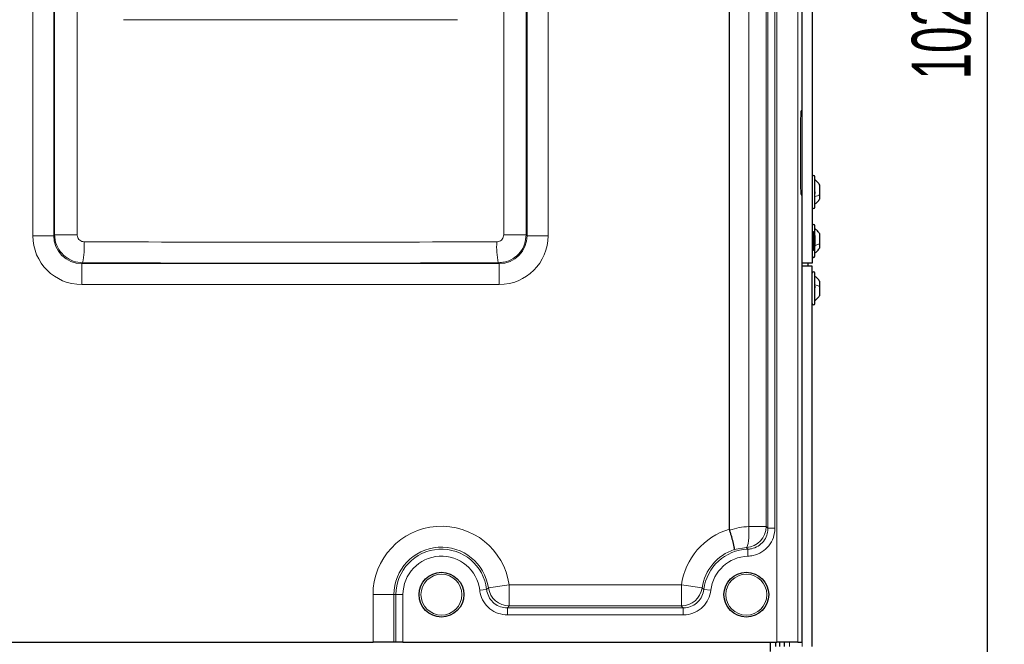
# Model space of a CAD drawing. Header units: millimetres. Extents: x 5 to 418, y 2 to 292.
# Tile 23 of 93: x 94 to 152, y 136 to 173. Entities that reach past the tile are written whole.
import ezdxf

# ---------------------------------------------------------------- set-up
doc = ezdxf.new("R2010")
doc.units = ezdxf.units.MM
doc.layers.add('SLD-0', color=7, linetype='Continuous')
doc.styles.add('SLDTEXTSTYLE0', font='TXT', dxfattribs={"width": 0.605})
doc.dimstyles.new('SLDDIMSTYLE1', dxfattribs={"dimtxt": 3.5, "dimasz": 3.302, "dimexe": 0, "dimexo": 0.0625, "dimgap": 0.875, "dimtad": 1, "dimdec": 0, "dimlfac": 6, "dimrnd": 1e-09, "dimzin": 12, "dimdsep": 46, "dimtxsty": 'SLDTEXTSTYLE0', "dimsah": 1, "dimcen": 0.09, "dimadec": 0, "dimazin": 3, "dimtfac": 1, "dimtofl": 0, "dimtmove": 0, "dimatfit": 3, "dimfxl": 1, "dimfrac": 2, "dimtolj": 1, "dimtzin": 12, "dimarcsym": 0})

# ---------------------------------------------------------------- blocks, each defined once
blk = doc.blocks.new('_D_1')
at = {"layer": 'SLD-0', "color": 7}
for p, q in [((138.33, 260.307), (152.205, 260.307)), ((151.205, 88.91), (151.205, 260.307)), ((129.652, 88.91), (152.205, 88.91))]:
    blk.add_line(p, q, dxfattribs=at)
for points in [[(151.205, 260.307), (150.697, 257.005), (151.713, 257.005)], [(151.205, 88.91), (151.713, 92.212), (150.697, 92.212)]]:
    blk.add_solid(points, dxfattribs=at)
at = {"layer": 'SLD-0', "color": 7, "insert": (146.694, 169.261), "char_height": 3.5, "attachment_point": 1, "rotation": 90, "style": 'SLDTEXTSTYLE0'}
blk.add_mtext('1028', dxfattribs=at)

msp = doc.modelspace()

# ---------------------------------------------------------------- linework, layer by layer
at = {"color": 7, "linetype": 'Continuous', "lineweight": 25}
for p, q in [((140.163, 167.3904), (140.163, 221.9754)), ((135.8297, 142.4658), (135.8297, 219.8104)), ((140.7464, 218.3071), (140.7464, 158.3071)), ((140.163, 167.3904), (140.1019, 167.3904)), ((140.0582, 166.5571), (140.0582, 163.2237)), ((140.913, 161.6571), (140.913, 163.4571)), ((141.2047, 162.3995), (141.2047, 162.9696)), ((140.1019, 162.3904), (140.163, 162.3904)), ((140.163, 135.7237), (140.163, 162.3904)), ((141.2047, 162.1446), (141.2047, 162.3995)), ((140.913, 159.9523), (140.913, 160.5404)), ((140.8297, 160.1846), (140.7464, 160.1846)), ((140.8297, 160.1846), (140.8297, 159.0962)), ((140.913, 159.9641), (140.913, 159.3167)), ((141.2047, 159.4829), (141.2047, 160.0529)), ((140.7464, 159.0962), (140.8297, 159.0962)), ((140.913, 158.7404), (140.913, 159.3167)), ((141.2047, 159.2279), (141.2047, 159.4829)), ((140.7464, 158.3071), (140.163, 158.3071)), ((140.7464, 158.1404), (140.163, 158.1404)), ((140.4964, 158.3071), (140.4964, 158.1404)), ((140.7464, 135.4737), (140.7464, 158.1404)), ((140.913, 157.0586), (140.913, 157.7071)), ((140.913, 155.9071), (140.913, 157.0586)), ((141.2047, 156.9224), (141.2047, 157.2196)), ((141.2053, 156.9534), (141.2047, 156.9534)), ((141.2047, 156.3946), (141.2047, 156.9224)), ((141.2047, 156.6607), (141.2053, 156.6607)), ((135.8297, 142.4658), (135.8395, 142.4015)), ((92.4088, 135.7237), (114.5839, 135.7237)), ((115.8322, 135.7237), (114.5839, 135.7237)), ((115.9538, 135.7237), (115.8322, 135.7237)), ((116.3699, 135.7237), (115.9538, 135.7237)), ((116.3699, 135.7237), (138.6571, 135.7237)), ((138.2464, 135.7237), (138.2464, 135.1737)), ((138.5797, 135.7237), (138.5797, 135.4737)), ((139.9054, 135.7237), (138.6571, 135.7237)), ((138.8297, 135.4737), (138.8297, 135.7237)), ((139.0797, 135.7237), (139.0797, 135.4737)), ((139.9054, 135.7237), (140.163, 135.7237))]:
    msp.add_line(p, q, dxfattribs=at)
at = {"color": 7, "linetype": 'Continuous', "lineweight": 18}
for p, q in [((138.6571, 135.7237), (138.6571, 221.7178)), ((139.9054, 221.7178), (139.9054, 135.7237)), ((136.9835, 142.6197), (136.9835, 219.8208)), ((138.0084, 219.8208), (138.0084, 142.6197)), ((138.1205, 142.5126), (138.1205, 219.9329)), ((138.5366, 219.9329), (138.5366, 142.5126)), ((140.163, 158.3071), (140.163, 218.3071)), ((94.3101, 159.9502), (94.3101, 209.8306)), ((95.5584, 209.8306), (95.5584, 159.9502)), ((95.6117, 160.0035), (95.6117, 209.7773)), ((96.9553, 209.7773), (96.9553, 160.0035)), ((122.3707, 160.0035), (122.3707, 209.8904)), ((123.7143, 209.8904), (123.7143, 160.0035)), ((123.7676, 159.9502), (123.7676, 209.8904)), ((125.0159, 209.8904), (125.0159, 159.9502)), ((95.5584, 159.9502), (94.3101, 159.9502)), ((95.5584, 159.9502), (95.6117, 160.0035)), ((96.9553, 160.0035), (95.6117, 160.0035)), ((122.3707, 160.0035), (123.7143, 160.0035)), ((123.7143, 160.0035), (123.7676, 159.9502)), ((123.7676, 159.9502), (125.0159, 159.9502)), ((97.2745, 158.3374), (97.2228, 158.2858)), ((97.2228, 158.2858), (97.2228, 157.0375)), ((97.2228, 158.2858), (122.1032, 158.2858)), ((122.1032, 158.2858), (122.0516, 158.3374)), ((122.1032, 158.2858), (122.1032, 157.0375)), ((140.163, 135.4737), (140.163, 158.1404)), ((122.1032, 157.0375), (97.2228, 157.0375)), ((138.0084, 142.6197), (136.9835, 142.6197)), ((138.1205, 142.5126), (138.5366, 142.5126)), ((136.8326, 141.3735), (136.1135, 141.2467)), ((136.9114, 141.2649), (136.9244, 140.849)), ((122.7008, 139.1362), (121.4652, 138.9589)), ((122.7008, 139.1362), (132.9586, 139.1362)), ((122.7008, 139.1362), (122.7008, 137.8879)), ((132.9586, 139.1362), (134.1942, 138.9589)), ((132.9586, 139.1362), (132.9586, 137.8879)), ((114.5839, 135.7237), (114.5839, 138.5571)), ((114.5839, 138.5571), (115.8322, 138.5571)), ((115.8322, 138.5571), (115.8322, 135.7237)), ((115.9538, 138.5571), (115.8322, 138.5571)), ((115.9538, 135.7237), (115.9538, 138.5571)), ((115.9538, 138.5571), (116.3699, 138.5571)), ((116.3699, 138.5571), (116.3699, 135.7237)), ((121.3541, 138.8702), (120.9408, 138.8221)), ((134.3053, 138.8702), (134.7186, 138.8221)), ((122.594, 137.7663), (133.0654, 137.7663)), ((122.594, 137.7663), (122.594, 137.3502)), ((133.0654, 137.3502), (122.594, 137.3502)), ((132.9586, 137.8879), (122.7008, 137.8879)), ((133.0654, 137.7663), (133.0654, 137.3502)), ((139.413, 135.4737), (139.413, 135.7237))]:
    msp.add_line(p, q, dxfattribs=at)
at = {"color": 7, "linetype": 'Continuous', "lineweight": 18, "flags": 128}
msp.add_lwpolyline([(136.8326, 141.3735), (136.8724, 141.4101), (136.9083, 141.4896), (136.9389, 141.6092), (136.9631, 141.7646), (136.9802, 141.9503), (136.9894, 142.1598), (136.9905, 142.3856), (136.9835, 142.6197)], dxfattribs=at)
at = {"color": 7, "linetype": 'Continuous', "lineweight": 25}
for centre in [(118.663, 138.5571), (136.8297, 138.5571)]:
    msp.add_circle(centre, 1.3333, dxfattribs=at)
at = {"color": 7, "linetype": 'Continuous', "lineweight": 18}
for centre in [(118.663, 138.5571), (136.8297, 138.5571)]:
    msp.add_circle(centre, 1.2195, dxfattribs=at)
at = {"color": 7, "linetype": 'Continuous', "lineweight": 25}
for centre, radius, start, end in [((140.8297, 163.4571), 0.0833, 0, 180), ((140.8297, 161.6571), 0.0833, 180, 360), ((140.8297, 160.5404), 0.0833, 0, 180), ((140.5797, 159.9641), 0.3333, 360, 41.409622), ((140.5797, 159.3167), 0.3333, 318.590378, 0), ((140.8297, 158.7404), 0.0833, 180, 360), ((140.8297, 157.7071), 0.0833, 0, 180), ((140.8297, 155.9071), 0.0833, 180, 360)]:
    msp.add_arc(centre, radius, start, end, dxfattribs=at)
at = {"color": 7, "linetype": 'Continuous', "lineweight": 18}
for centre, radius, start, end in [((92.5324, 159.3153), 4.8418, 348.347976, 3.201431), ((126.7936, 159.3153), 4.8418, 176.798569, 191.652024), ((118.663, 138.5571), 4.0791, 8.16171, 180), ((136.7562, 142.6235), 1.2523, 273.498304, 359.829138), ((136.9964, 138.5571), 4.0791, 106.619282, 171.83829), ((118.663, 138.5571), 2.8308, 8.16171, 180), ((118.663, 138.5571), 2.7092, 6.638215, 180), ((118.663, 138.5571), 2.2931, 6.638215, 180), ((136.9964, 138.5571), 2.8308, 108.172704, 171.83829), ((136.9964, 138.5571), 2.7092, 91.797726, 173.361785), ((136.9964, 138.5571), 2.2931, 91.797726, 173.361785), ((122.7042, 139.14), 1.2522, 188.315822, 269.845888), ((132.9552, 139.14), 1.2522, 270.154112, 351.684178)]:
    msp.add_arc(centre, radius, start, end, dxfattribs=at)
for centre, major_axis, ratio, start_param, end_param in [((109.663, 181.4962), (166.6667, 0), 0.0521457, 4.6526266, 4.7721513), ((97.2308, 159.9582), (-2.0681, -2.0681), 0.9972647, 5.4991567, 7.0672139), ((97.2308, 159.9582), (1.1866, 1.1866), 0.9931952, 2.357564, 3.9256213), ((122.0952, 159.9582), (-2.0681, 2.0681), 0.9972647, 2.357564, 3.9256213), ((122.0952, 159.9582), (1.1866, -1.1866), 0.9931952, 5.4991567, 7.0672139), ((109.663, 168.3619), (166.6667, 0), 0.0528008, 4.6385438, 4.7862341), ((109.663, 167.1136), (167.9167, 0), 0.0524078, 4.6385438, 4.7862341)]:
    msp.add_ellipse(centre, major_axis=major_axis, ratio=ratio, start_param=start_param, end_param=end_param, dxfattribs=at)
at = {"color": 7, "linetype": 'Continuous', "lineweight": 25}
for centre, start_param, end_param in [((140.1019, 166.5571), 0, 1.5707963), ((140.1019, 163.2237), 1.5707963, 3.1415927)]:
    msp.add_ellipse(centre, major_axis=(0, 0.8333), ratio=0.0524078, start_param=start_param, end_param=end_param, dxfattribs=at)
for points, knots in [([(141.2047, 162.9696), (141.1653, 163.0314), (141.0864, 163.155), (140.9708, 163.2453), (140.913, 163.2904)], [0, 0, 0, 0, 0.4999999, 1, 1, 1, 1]), ([(140.8845, 162.5877), (140.8884, 162.5842), (140.8962, 162.5773), (140.9054, 162.5584), (140.9115, 162.5345), (140.9138, 162.5078), (140.9116, 162.4822), (140.9055, 162.4616), (140.8962, 162.4475), (140.8884, 162.4445), (140.8845, 162.443)], [0, 0, 0, 0, 0.1251933, 0.2494385, 0.3742794, 0.4990244, 0.6238686, 0.7493688, 0.8744304, 1, 1, 1, 1]), ([(140.913, 161.8237), (140.9708, 161.8688), (141.0864, 161.9591), (141.1653, 162.0827), (141.2047, 162.1446)], [0, 0, 0, 0, 0.5000001, 1, 1, 1, 1]), ([(141.2047, 160.0529), (141.1653, 160.1147), (141.0864, 160.2384), (140.9708, 160.3286), (140.913, 160.3737)], [0, 0, 0, 0, 0.4999999, 1, 1, 1, 1]), ([(140.8845, 159.671), (140.8884, 159.6676), (140.8962, 159.6607), (140.9054, 159.6417), (140.9115, 159.6178), (140.9138, 159.5911), (140.9116, 159.5655), (140.9055, 159.545), (140.8962, 159.5308), (140.8884, 159.5278), (140.8845, 159.5263)], [0, 0, 0, 0, 0.1251933, 0.24943846, 0.37427938, 0.49902445, 0.62386859, 0.74936876, 0.87443044, 1, 1, 1, 1]), ([(140.913, 158.9071), (140.9708, 158.9522), (141.0864, 159.0424), (141.1653, 159.1661), (141.2047, 159.2279)], [0, 0, 0, 0, 0.5000001, 1, 1, 1, 1]), ([(141.2047, 157.2196), (141.1653, 157.2814), (141.0864, 157.405), (140.9708, 157.4953), (140.913, 157.5404)], [0, 0, 0, 0, 0.5, 1, 1, 1, 1]), ([(140.8845, 156.9534), (140.8884, 156.9528), (140.8962, 156.9515), (140.9054, 156.9399), (140.9115, 156.9213), (140.9138, 156.8969), (140.9116, 156.8701), (140.9055, 156.8451), (140.8962, 156.8244), (140.8884, 156.8159), (140.8845, 156.8117)], [0, 0, 0, 0, 0.1252207, 0.2494814, 0.3743239, 0.4990613, 0.6238954, 0.7493873, 0.8744403, 1, 1, 1, 1]), ([(140.913, 156.0737), (140.9708, 156.1188), (141.0864, 156.2091), (141.1653, 156.3327), (141.2047, 156.3946)], [0, 0, 0, 0, 0.5, 1, 1, 1, 1]), ([(136.1135, 141.2467), (136.1136, 141.2468), (136.1166, 141.2507), (136.1201, 141.2622), (136.1211, 141.2889), (136.1193, 141.3206), (136.1146, 141.3606), (136.1072, 141.4082), (136.097, 141.4627), (136.0844, 141.5236), (136.069, 141.5917), (136.0512, 141.6657), (136.0313, 141.7446), (136.0092, 141.8281), (135.9849, 141.9169), (135.9587, 142.0092), (135.9311, 142.1038), (135.9021, 142.2005), (135.8716, 142.3), (135.8502, 142.3676), (135.8395, 142.4015)], [0, 0, 0, 0, 0.0033362, 0.0828185, 0.1393264, 0.1962216, 0.2543399, 0.3128817, 0.3691667, 0.4258381, 0.4837306, 0.5420463, 0.5982773, 0.6548974, 0.712746, 0.7710197, 0.8272494, 0.8838698, 0.9417221, 1, 1, 1, 1])]:
    msp.add_open_spline(points, degree=3, knots=knots, dxfattribs=at)
at = {"color": 7, "linetype": 'Continuous', "lineweight": 18}
for points in [[(140.913, 162.277), (140.9708, 162.2943), (141.0864, 162.3287), (141.1653, 162.3759), (141.2047, 162.3995)], [(140.913, 159.3604), (140.9708, 159.3776), (141.0864, 159.412), (141.1653, 159.4593), (141.2047, 159.4829)], [(140.913, 157.0121), (140.9708, 156.9994), (141.0864, 156.9742), (141.1653, 156.9397), (141.2047, 156.9224)]]:
    msp.add_open_spline(points, degree=3, dxfattribs=at)
for points, knots in [([(97.2745, 158.3374), (97.0875, 158.3564), (96.7136, 158.3943), (96.2153, 158.6827), (95.8391, 159.1063), (95.6405, 159.574), (95.6198, 159.8821), (95.6117, 160.0035)], [0, 0, 0, 0, 0.2149899, 0.4298565, 0.6448936, 0.8602065, 1, 1, 1, 1]), ([(96.9553, 160.0035), (96.9573, 159.9731), (96.9622, 159.8959), (97.0111, 159.7788), (97.1041, 159.6726), (97.2275, 159.6001), (97.3203, 159.5905), (97.3667, 159.5857)], [0, 0, 0, 0, 0.1403394, 0.3563153, 0.5715076, 0.7859165, 1, 1, 1, 1]), ([(121.9594, 159.5857), (121.9891, 159.5878), (122.0652, 159.593), (122.1809, 159.6428), (122.2858, 159.7374), (122.357, 159.8626), (122.3662, 159.9565), (122.3707, 160.0035)], [0, 0, 0, 0, 0.1377217, 0.3524744, 0.5678846, 0.7837748, 1, 1, 1, 1]), ([(123.7143, 160.0035), (123.6955, 159.8159), (123.6578, 159.4409), (123.3691, 158.941), (122.9449, 158.5642), (122.4782, 158.3662), (122.1715, 158.3455), (122.0516, 158.3374)], [0, 0, 0, 0, 0.2154015, 0.43078161, 0.6462584, 0.86166457, 1, 1, 1, 1]), ([(135.8395, 142.4015), (136.0247, 142.4576), (136.3988, 142.5708), (136.7873, 142.6033), (136.9835, 142.6197)], [0, 0, 0, 0, 0.4951496, 1, 1, 1, 1]), ([(138.0084, 142.6197), (138.022, 142.6069), (138.0594, 142.5716), (138.0967, 142.5355), (138.1205, 142.5126)], [0, 0, 0, 0, 0.36317253, 1, 1, 1, 1]), ([(136.9114, 141.2649), (136.9904, 141.2718), (137.2088, 141.2909), (137.547, 141.4344), (137.8662, 141.7166), (138.0641, 142.0754), (138.1185, 142.3548), (138.1203, 142.4948), (138.1205, 142.5126)], [0, 0, 0, 0, 0.12393284, 0.34263231, 0.56138023, 0.78046796, 0.9721884, 1, 1, 1, 1]), ([(138.5366, 142.5126), (138.5182, 142.3253), (138.4815, 141.9508), (138.1945, 141.4519), (137.7721, 141.0756), (137.3206, 140.8841), (137.0296, 140.8583), (136.9244, 140.849)], [0, 0, 0, 0, 0.219195, 0.4384042, 0.6573016, 0.8760808, 1, 1, 1, 1]), ([(136.9114, 141.2649), (136.8948, 141.2881), (136.8687, 141.3246), (136.8422, 141.3605), (136.8326, 141.3735)], [0, 0, 0, 0, 0.6368217, 1, 1, 1, 1]), ([(122.594, 137.3502), (122.4067, 137.3685), (122.0323, 137.4053), (121.5336, 137.6923), (121.1566, 138.1146), (120.9856, 138.522), (120.9494, 138.7641), (120.9408, 138.8221)], [0, 0, 0, 0, 0.2319044, 0.46382176, 0.69545776, 0.92702451, 1, 1, 1, 1]), ([(121.3541, 138.8702), (121.3788, 138.8897), (121.4161, 138.9191), (121.4528, 138.9489), (121.4652, 138.9589)], [0, 0, 0, 0, 0.66386946, 1, 1, 1, 1]), ([(121.3541, 138.8702), (121.3605, 138.8267), (121.3876, 138.645), (121.5156, 138.3393), (121.7983, 138.0224), (122.1725, 137.8073), (122.4535, 137.7799), (122.594, 137.7663)], [0, 0, 0, 0, 0.0730086, 0.3045928, 0.5361674, 0.7680387, 1, 1, 1, 1]), ([(133.0654, 137.7663), (133.1094, 137.7677), (133.293, 137.7735), (133.6115, 137.8653), (133.9589, 138.1095), (134.2159, 138.4564), (134.2755, 138.7323), (134.3053, 138.8702)], [0, 0, 0, 0, 0.0730087, 0.304593, 0.5361675, 0.7680387, 1, 1, 1, 1]), ([(134.7186, 138.8221), (134.6787, 138.6383), (134.5989, 138.2706), (134.2562, 137.8084), (133.7932, 137.4828), (133.3687, 137.3601), (133.124, 137.3521), (133.0654, 137.3502)], [0, 0, 0, 0, 0.2319044, 0.4638217, 0.6954575, 0.9270244, 1, 1, 1, 1]), ([(134.1942, 138.9589), (134.2066, 138.9489), (134.2433, 138.9191), (134.2806, 138.8897), (134.3053, 138.8702)], [0, 0, 0, 0, 0.3361305, 1, 1, 1, 1]), ([(122.7008, 137.8879), (122.689, 137.8742), (122.6538, 137.8337), (122.6178, 137.7932), (122.594, 137.7663)], [0, 0, 0, 0, 0.3361257, 1, 1, 1, 1]), ([(133.0654, 137.7663), (133.0416, 137.7932), (133.0056, 137.8337), (132.9704, 137.8742), (132.9586, 137.8879)], [0, 0, 0, 0, 0.6638743, 1, 1, 1, 1])]:
    msp.add_open_spline(points, degree=3, knots=knots, dxfattribs=at)

# ---------------------------------------------------------------- dimensions: what is measured, and where the dimension line sits
at = {"layer": 'SLD-0', "color": 7}
dim = msp.add_linear_dim(base=(151.2053, 260.3071), p1=(129.6515, 88.9099), p2=(138.3297, 260.3071), angle=90, dimstyle='SLDDIMSTYLE1', dxfattribs=at)
dim.commit()
dim.dimension.update_dxf_attribs({"geometry": '_D_1', "text_midpoint": (151.2053, 174.6085), "dimtype": 160})

doc.saveas('drawing.dxf')
